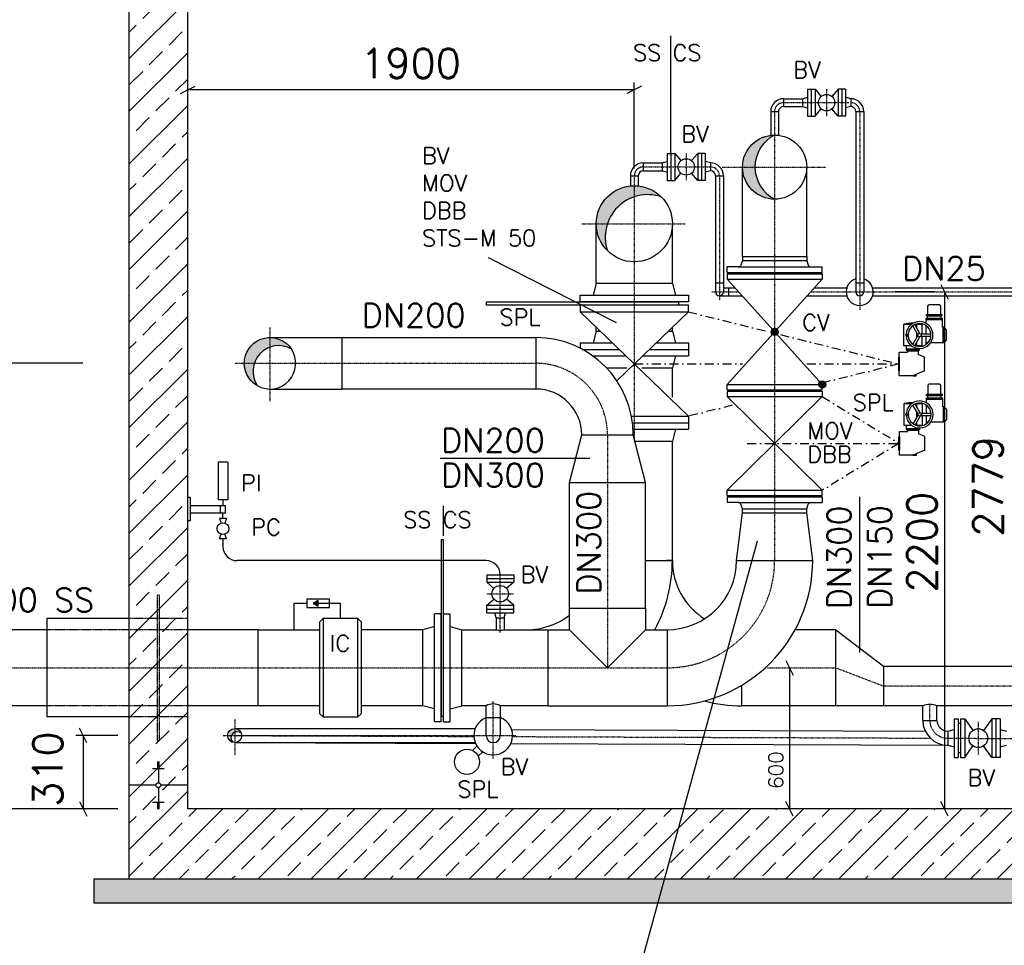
# Model space of a CAD drawing. Header units: millimetres. Extents: x -197187 to 241957296, y -45270 to 70505.
# Tile 34 of 116: x -38644 to -34455, y 9055 to 12995. Entities that reach past the tile are written whole.
import ezdxf
from ezdxf.enums import TextEntityAlignment as Align

# ---------------------------------------------------------------- set-up
doc = ezdxf.new("R2010")
doc.units = ezdxf.units.MM
doc.header["$LTSCALE"] = 0.5
doc.linetypes.add('DASHDOT', pattern=[1, 0.5, -0.25, 0, -0.25])
doc.linetypes.add('HIDDEN', pattern=[0.375, 0.25, -0.125])
for name, color, linetype in [('21', 7, 'Continuous'), ('41', 7, 'Continuous'), ('42', 7, 'Continuous'), ('BEMAßUNG', 7, 'Continuous'), ('Beschriftung', 7, 'Continuous'), ('P-MU025ENTLÜ', 7, 'Continuous'), ('P-MU050ENTL', 7, 'Continuous'), ('P-MU150AUSL', 7, 'Continuous'), ('P-MU150EINL', 7, 'Continuous'), ('P-MU200AUSL', 7, 'Continuous'), ('P-MU200EINL', 7, 'Continuous'), ('P-MU250AUSL1', 7, 'Continuous'), ('P-MU300AUSL', 7, 'Continuous')]:
    doc.layers.add(name, color=color, linetype=linetype)
doc.styles.add('ROMANS', font='ROMANS', dxfattribs={"height": 0.2})

msp = doc.modelspace()

# ---------------------------------------------------------------- hatches: boundary and pattern name
at = {"lineweight": 5}
h = msp.add_hatch(dxfattribs=at)
h.set_pattern_fill('ANSI33', color=256, scale=25)
h.set_pattern_definition([(45, (-6661.86, 11568.5), (-112.2532, 112.2532), []), (45, (-6549.61, 11568.5), (-112.2532, 112.2532), [79.375, -39.6875])])
h.paths.add_polyline_path([(-27429.005, 12756.898), (-27679.005, 12756.898), (-27679.005, 14316.398), (-27659.014, 14336.998), (-27619.032, 14338.197), (-27619.332, 14348.188), (-27489.278, 14352.09), (-27488.978, 14342.099), (-27448.996, 14343.298), (-27429.005, 14323.898)])
h.paths.add_polyline_path([(-27679.005, 11746.898), (-27429.005, 11746.898), (-27429.005, 9336.898), (-31164.005, 9336.898), (-31164.005, 8836.898), (-32164.005, 8836.898), (-32164.005, 9336.898), (-38179.005, 9336.898), (-38179.005, 14001.398), (-38159.014, 14021.998), (-38119.032, 14023.197), (-38119.332, 14033.188), (-37989.278, 14037.09), (-37988.978, 14027.099), (-37948.996, 14028.298), (-37929.005, 14008.898), (-37929.005, 9636.898), (-31944.005, 9636.898), (-31944.005, 9606.898), (-31914.005, 9606.898), (-31914.005, 9136.898), (-31414.005, 9136.898), (-31414.005, 9606.898), (-31384.005, 9606.898), (-31384.005, 9636.898), (-27679.005, 9636.898)])
h = msp.add_hatch(color=256)
h.dxf.hatch_style = 1
h.paths.add_polyline_path([(-36099.762, 12197.654), (-36143.521, 12241.414, 0.41421356), (-36143.521, 12012.382, -0.28401612)])
h.paths.add_polyline_path([(-35914.489, 12241.414, 0.41421356), (-36143.521, 12241.414), (-36099.762, 12197.654, -0.28401612)])
h = msp.add_hatch(color=256)
h.dxf.hatch_style = 1
h.paths.add_polyline_path([(-37394.766, 10511.001), (-37374.68, 10499.405), (-37374.68, 10522.598)])
at = {"layer": 'Beschriftung', "lineweight": 5}
h = msp.add_hatch(dxfattribs=at)
h.set_pattern_fill('BETON_UNBEWEHRT', color=256, scale=200, angle=90, pattern_type=2)
h.set_pattern_definition([(135, (-12036.86, 54498.937), (-35.35534, -35.35534), [25, -12.5])])
h.paths.add_polyline_path([(-31164.005, 9336.898), (-27279.005, 9336.898), (-27279.005, 9236.898), (-31164.005, 9236.898)])
h.paths.add_polyline_path([(-32164.005, 8836.898), (-31164.005, 8836.898), (-31164.005, 8736.898), (-32164.005, 8736.898)])
h.paths.add_polyline_path([(-38329.005, 9336.898), (-32164.005, 9336.898), (-32164.005, 9236.898), (-38329.005, 9236.898)])
at = {"layer": 'P-MU050ENTL', "linetype": 'Continuous', "ltscale": 10}
h = msp.add_hatch(color=256, dxfattribs=at)
h.paths.add_polyline_path([(-37729.005, 9978.548), (-37729.005, 9962.456, -0.30522487), (-37700.05, 9956.8, 0.33371326)])
h.paths.add_polyline_path([(-37729.005, 9962.456), (-37729.005, 9978.548, 0.41421356), (-37759.155, 9948.398), (-37743.064, 9948.398, -0.19534072)])
h.paths.add_polyline_path([(-37743.064, 9948.398), (-37759.155, 9948.398, 0.33371326), (-37737.408, 9919.442, -0.30522487)])
at = {"layer": 'P-MU200AUSL', "linetype": 'Continuous', "ltscale": 10}
h = msp.add_hatch(color=256, dxfattribs=at)
h.paths.add_polyline_path([(-37579.005, 11642.448), (-37579.005, 11601.505, -0.21888486), (-37487.816, 11593.609, 0.25093007)])
h.paths.add_polyline_path([(-37688.555, 11532.898), (-37645.972, 11532.898, -0.23040002), (-37579.005, 11601.505), (-37579.005, 11642.448, 0.41421356)])
h.paths.add_polyline_path([(-37633.186, 11437.684, -0.2309248), (-37645.972, 11532.898), (-37688.555, 11532.898, 0.26962489)])
at = {"layer": 'P-MU200EINL'}
h = msp.add_hatch(color=256, dxfattribs=at)
h.dxf.hatch_style = 1
h.paths.add_polyline_path([(-35432.005, 12504.398, 0.41421356), (-35568.505, 12367.898, 0.41421356), (-35432.005, 12231.398, -0.6131234)])

# ---------------------------------------------------------------- linework, layer by layer
for p, q in [((-38179.005, 14001.398), (-38179.005, 9336.898)), ((-37929.005, 9636.898), (-37929.005, 14008.898)), ((-36190.955, 11872.898), (-36204.353, 11822.898)), ((-35867.055, 11872.898), (-36190.955, 11872.898)), ((-35867.055, 11872.898), (-35853.658, 11822.898)), ((-34720.306, 11737.173), (-34786.206, 11737.173)), ((-34822.63, 11655.011), (-34844.318, 11692.575)), ((-34813.97, 11660.011), (-34835.657, 11697.575)), ((-34827.223, 11682.966), (-34827.223, 11699.764)), ((-34804.301, 11658.115), (-34804.301, 11699.764)), ((-34717.773, 11722.896), (-34788.739, 11722.896)), ((-34788.739, 11722.896), (-34788.739, 11703.647)), ((-34717.773, 11717.166), (-34788.739, 11717.166)), ((-34788.739, 11693.64), (-34788.739, 11658.115)), ((-34717.773, 11686.065), (-34717.773, 11722.896)), ((-34822.63, 11651.22), (-34844.318, 11613.656)), ((-34813.97, 11646.22), (-34835.657, 11608.656)), ((-34827.223, 11643.265), (-34827.223, 11662.966)), ((-34810.687, 11658.115), (-34767.311, 11658.115)), ((-34810.687, 11648.115), (-34767.311, 11648.115)), ((-34804.301, 11606.466), (-34804.301, 11648.115)), ((-34788.739, 11648.115), (-34788.739, 11612.591)), ((-34712.042, 11686.065), (-34717.773, 11686.065)), ((-34716.258, 11686.065), (-34716.258, 11620.166)), ((-34712.042, 11686.065), (-34700.582, 11674.604)), ((-34712.042, 11686.065), (-34712.042, 11620.166)), ((-34700.582, 11631.626), (-34700.582, 11674.604)), ((-34827.223, 11606.466), (-34827.223, 11623.265)), ((-34779.89, 11620.166), (-34788.739, 11620.166)), ((-34712.042, 11620.166), (-34768.879, 11620.166)), ((-34712.042, 11620.166), (-34700.582, 11631.626)), ((-34873.066, 11593.922), (-34815.762, 11593.922)), ((-34873.066, 11590.143), (-34867.335, 11584.412)), ((-34821.493, 11584.412), (-34867.335, 11584.412)), ((-34867.335, 11584.412), (-34867.335, 11580.053)), ((-34815.762, 11590.143), (-34821.493, 11584.412)), ((-34821.493, 11584.412), (-34821.493, 11570.285)), ((-34793.987, 11558.564), (-34821.493, 11570.285)), ((-34793.987, 11501.26), (-34793.987, 11558.564)), ((-34793.987, 11501.26), (-34844.414, 11479.772)), ((-34844.414, 11479.772), (-34829.262, 11479.772)), ((-34829.262, 11479.772), (-34829.262, 11486.228)), ((-36041.248, 11307.898), (-35799.005, 11307.898)), ((-36036.73, 11279.898), (-35799.005, 11279.898)), ((-35799.005, 11307.898), (-35799.005, 11251.898)), ((-36035.294, 11251.898), (-35799.005, 11251.898)), ((-35853.658, 11251.898), (-35867.055, 11201.898)), ((-36026.744, 11201.898), (-35867.055, 11201.898)), ((-36304.955, 10490.898), (-36304.955, 11024.898)), ((-36304.955, 11024.898), (-35981.055, 11024.898)), ((-35981.055, 10490.898), (-35981.055, 11024.898)), ((-35981.055, 10693.898), (-35867.055, 10693.898)), ((-37422.968, 10511.001), (-37477.293, 10511.001)), ((-37477.293, 10511.001), (-37477.293, 10398.848)), ((-37279.005, 10511.001), (-37374.68, 10511.001)), ((-37279.005, 10446.398), (-37279.005, 10511.001)), ((-36304.955, 10490.898), (-35981.055, 10490.898)), ((-36304.955, 10398.848), (-36304.955, 10490.898)), ((-35981.055, 10490.898), (-35981.055, 10398.848)), ((-38529.005, 10446.398), (-38529.005, 10027.398)), ((-37353.005, 10446.398), (-37353.005, 10027.398)), ((-37205.005, 10027.398), (-37205.005, 10446.398)), ((-36929.005, 10398.848), (-37190.005, 10398.848)), ((-36929.005, 10074.948), (-36929.005, 10398.848)), ((-36763.005, 10398.848), (-36616.464, 10398.848)), ((-36582.764, 10398.848), (-36397.005, 10398.848)), ((-36397.005, 10398.848), (-36397.005, 10074.948)), ((-36397.005, 10398.848), (-36304.955, 10398.848)), ((-36304.955, 10398.848), (-36143.005, 10236.898)), ((-36143.005, 10236.898), (-35981.055, 10398.848)), ((-35981.055, 10398.848), (-35889.005, 10398.848)), ((-35889.005, 10398.848), (-35889.005, 10074.948)), ((-35889.005, 10398.848), (-35889.005, 10074.948)), ((-36929.005, 10074.948), (-37190.005, 10074.948)), ((-36659.335, 10074.948), (-36763.005, 10074.948)), ((-36397.005, 10074.948), (-36599.035, 10074.948)), ((-36397.005, 10074.948), (-35889.005, 10074.948)), ((-38079.005, 9808.392), (-38029.005, 9808.392)), ((-38059.005, 9836.551), (-38049.005, 9836.551)), ((-38059.005, 9833.031), (-38049.005, 9833.031)), ((-38059.005, 9829.511), (-38049.005, 9829.511)), ((-38059.005, 9825.991), (-38049.005, 9825.991)), ((-38059.005, 9822.472), (-38049.005, 9822.472)), ((-38059.005, 9818.952), (-38049.005, 9818.952)), ((-38059.005, 9815.432), (-38049.005, 9815.432)), ((-38059.005, 9811.912), (-38049.005, 9811.912)), ((-38054.005, 9836.898), (-38054.005, 9747.25)), ((-38064.358, 9736.898), (-38179.005, 9736.898)), ((-38054.005, 9726.545), (-38054.005, 9636.898)), ((-37929.005, 9736.898), (-38043.653, 9736.898)), ((-38079.005, 9665.404), (-38029.005, 9665.404)), ((-38059.005, 9661.884), (-38049.005, 9661.884)), ((-38059.005, 9658.364), (-38049.005, 9658.364)), ((-38059.005, 9654.844), (-38049.005, 9654.844)), ((-38059.005, 9651.324), (-38049.005, 9651.324)), ((-38059.005, 9647.804), (-38049.005, 9647.804)), ((-38059.005, 9644.284), (-38049.005, 9644.284)), ((-38059.005, 9640.764), (-38049.005, 9640.764)), ((-38059.005, 9637.245), (-38049.005, 9637.245)), ((-31944.005, 9636.898), (-37929.005, 9636.898)), ((-32164.005, 9336.898), (-38329.005, 9336.898)), ((-38329.005, 9336.898), (-38329.005, 9236.898)), ((-38329.005, 9236.898), (-32164.005, 9236.898))]:
    msp.add_line(p, q)
for points in [[(-35840.505, 11794.898), (-35840.505, 11779.898), (-36657.505, 11779.898), (-36657.505, 11794.898)], [(-34786.206, 11734.308), (-34786.206, 11740.039), (-34720.306, 11740.039), (-34720.306, 11734.308)], [(-34780.989, 11722.896), (-34780.989, 11734.308), (-34725.523, 11734.308), (-34725.523, 11722.896)], [(-34904.01, 11501.26), (-34904.01, 11558.564), (-34901.718, 11558.564), (-34901.718, 11501.26)], [(-36851.005, 10030.278), (-36841.005, 10030.278), (-36841.005, 10781.672), (-36851.005, 10781.672)], [(-37422.968, 10492.9), (-37326.391, 10492.9), (-37326.391, 10529.103), (-37422.968, 10529.103)], [(-37394.766, 10511.001), (-37374.68, 10499.405), (-37374.68, 10522.598)], [(-37353.005, 10027.398), (-37205.005, 10027.398), (-37190.005, 10042.398), (-37190.005, 10431.398), (-37205.005, 10446.398), (-37353.005, 10446.398), (-37368.005, 10431.398), (-37368.005, 10042.398)]]:
    msp.add_lwpolyline(points, close=True)
msp.add_lwpolyline([(-34725.523, 11740.039), (-34725.523, 11775.568, 0.41421356), (-34731.253, 11781.299), (-34775.259, 11781.299, 0.41421356), (-34780.989, 11775.568), (-34780.989, 11740.039)], format="xyb", close=True)
for points in [[(-34849.043, 11606.466), (-34881.661, 11606.466), (-34881.661, 11699.764), (-34849.043, 11699.764)], [(-34829.775, 11699.764), (-34801.749, 11699.764)], [(-34873.066, 11606.466), (-34873.066, 11590.143), (-34815.762, 11590.143), (-34815.762, 11595.812)], [(-34801.749, 11606.466), (-34829.775, 11606.466)], [(-34815.762, 11604.407), (-34815.762, 11606.466)], [(-34844.414, 11479.772), (-34901.718, 11479.772), (-34901.718, 11580.053), (-34867.335, 11580.053)], [(-37368.005, 10074.948), (-37629.005, 10074.948), (-37629.005, 10398.848), (-37368.005, 10398.848)]]:
    msp.add_lwpolyline(points)
for centre, radius in [((-36029.005, 12126.898), 161.95), ((-34868.768, 11653.115), 5.571), ((-34868.768, 11653.115), 3.312), ((-34815.762, 11653.115), 7.125), ((-38054.005, 9736.898), 10.353)]:
    msp.add_circle(centre, radius)
for centre, radius, start, end in [((-35971.714, 12069.607), 181.087, 71.578395, 198.421605), ((-34815.762, 11251.404), 453.177, 93.384346, 98.361383), ((-34815.762, 11653.115), 57.304, 183.686082, 176.313918), ((-34815.762, 11653.115), 48.708, 183.998239, 176.001761), ((-34815.762, 11251.404), 453.177, 86.581427, 86.615654), ((-36486.005, 10693.898), 618.95, 331.53027, 0), ((-35889.005, 10693.898), 618.95, 270, 0), ((-35889.005, 10693.898), 295.05, 270, 0), ((-36486.005, 10693.898), 295.05, 270, 307.852064)]:
    msp.add_arc(centre, radius, start, end)
at = {"layer": '21', "linetype": 'Continuous', "ltscale": 10}
msp.add_line((-37929.005, 10686.284), (-37929.005, 11374.602), dxfattribs=at)
at = {"layer": '21', "linetype": 'DASHDOT', "ltscale": 10}
for p, q in [((-36599.614, 10386.801), (-36599.614, 10632.848)), ((-36657.114, 10551.848), (-36542.114, 10551.848))]:
    msp.add_line(p, q, dxfattribs=at)
at = {"layer": '21', "linetype": 'Continuous', "ltscale": 10}
for centre, radius, start, end in [((-36629.185, 10020.972), 61.826, 60.813122, 119.186878), ((-34771.617, 10002.944), 78.062, 67.279653, 112.720347)]:
    msp.add_arc(centre, radius, start, end, dxfattribs=at)
at = {"layer": '41', "linetype": 'Continuous', "ltscale": 10}
for p, q in [((-37799.005, 11111.861), (-37799.005, 10951.861)), ((-37759.005, 11111.861), (-37799.005, 11111.861)), ((-37759.005, 11111.861), (-37759.005, 10951.861)), ((-37919.005, 10961.861), (-37929.005, 10961.861)), ((-37919.005, 10961.861), (-37919.005, 10861.861)), ((-37759.005, 10951.861), (-37799.005, 10951.861)), ((-37779.005, 10951.861), (-37779.005, 10926.861)), ((-37919.005, 10926.861), (-37769.005, 10926.861)), ((-37919.005, 10896.861), (-37769.005, 10896.861)), ((-37789.005, 10896.861), (-37789.005, 10926.861)), ((-37779.005, 10871.861), (-37779.005, 10896.861)), ((-37769.005, 10896.861), (-37769.005, 10926.861)), ((-37919.005, 10861.861), (-37929.005, 10861.861)), ((-37764.005, 10871.861), (-37794.005, 10871.861)), ((-37794.005, 10871.861), (-37787.326, 10852.936)), ((-37764.005, 10871.861), (-37770.685, 10852.936)), ((-37764.005, 10871.861), (-37770.685, 10852.936)), ((-37794.005, 10786.861), (-37787.326, 10805.786)), ((-37794.005, 10786.861), (-37764.005, 10786.861)), ((-37779.005, 10786.861), (-37779.005, 10752.848)), ((-37764.005, 10786.861), (-37770.685, 10805.786)), ((-36659.614, 10692.848), (-37719.005, 10692.848)), ((-36657.114, 10632.848), (-36542.114, 10632.848)), ((-36657.114, 10632.848), (-36657.114, 10600.848)), ((-36657.114, 10616.848), (-36542.114, 10616.848)), ((-36657.114, 10600.848), (-36542.114, 10600.848)), ((-36657.114, 10600.848), (-36626.253, 10574.549)), ((-36542.114, 10600.848), (-36572.974, 10574.549)), ((-36542.114, 10632.848), (-36542.114, 10600.848)), ((-36657.114, 10502.848), (-36626.253, 10529.147)), ((-36542.114, 10502.848), (-36572.974, 10529.147)), ((-36657.114, 10470.848), (-36657.114, 10502.848)), ((-36657.114, 10502.848), (-36542.114, 10502.848)), ((-36657.114, 10486.848), (-36542.114, 10486.848)), ((-36542.114, 10470.848), (-36542.114, 10502.848)), ((-36657.114, 10470.848), (-36542.114, 10470.848)), ((-36616.464, 10448.848), (-36622.359, 10470.848)), ((-36616.464, 10448.848), (-36582.764, 10448.848)), ((-36616.464, 10448.848), (-36616.464, 10398.848)), ((-36582.764, 10448.848), (-36576.869, 10470.848)), ((-36582.764, 10448.848), (-36582.764, 10398.848))]:
    msp.add_line(p, q, dxfattribs=at)
for centre, radius in [((-37779.005, 10829.361), 25), ((-36599.614, 10551.848), 35)]:
    msp.add_circle(centre, radius, dxfattribs=at)
for centre, start, end in [((-37719.005, 10752.848), 180, 270), ((-36659.614, 10632.848), 0, 90)]:
    msp.add_arc(centre, 60, start, end, dxfattribs=at)
msp.add_ellipse((-36599.614, 10398.848), major_axis=(16.85, 0), ratio=0.1011454, start_param=3.14159265, end_param=6.28318531, dxfattribs=at)
at = {"layer": 'BEMAßUNG', "linetype": 'Continuous', "ltscale": 10}
for p, q in [((-37960.255, 12681.273), (-37897.755, 12712.523)), ((-36029.005, 12696.898), (-37929.005, 12696.898)), ((-35997.755, 12712.523), (-36060.255, 12681.273)), ((-36029.005, 12362.098), (-36029.005, 12728.148)), ((-34724.63, 11868.148), (-34693.38, 11805.648)), ((-34709.005, 11836.898), (-34709.005, 9636.898)), ((-38375.099, 11532.898), (-39242.531, 11532.898)), ((-35384.63, 10268.148), (-35353.38, 10205.648)), ((-35369.005, 10236.898), (-35369.005, 9636.898)), ((-38358.262, 9917.148), (-38389.512, 9979.648)), ((-38225.843, 9948.398), (-38405.137, 9948.398)), ((-38373.887, 9948.398), (-38373.887, 9636.898)), ((-38225.843, 9636.898), (-39093.276, 9636.898)), ((-38389.512, 9668.148), (-38358.262, 9605.648)), ((-35353.38, 9605.648), (-35384.63, 9668.148)), ((-34693.38, 9605.648), (-34724.63, 9668.148))]:
    msp.add_line(p, q, dxfattribs=at)
at = {"layer": 'P-MU025ENTLÜ', "linetype": 'Continuous', "ltscale": 10}
for p, q in [((-35292.005, 12699.898), (-35292.005, 12584.898)), ((-35292.005, 12699.898), (-35260.005, 12699.898)), ((-35276.005, 12699.898), (-35276.005, 12584.898)), ((-35260.005, 12699.898), (-35260.005, 12584.898)), ((-35260.005, 12699.898), (-35233.707, 12669.037)), ((-35162.005, 12699.898), (-35188.304, 12669.037)), ((-35130.005, 12699.898), (-35162.005, 12699.898)), ((-35162.005, 12699.898), (-35162.005, 12584.898)), ((-35146.005, 12699.898), (-35146.005, 12584.898)), ((-35130.005, 12699.898), (-35130.005, 12584.898)), ((-35394.005, 12659.248), (-35314.005, 12659.248)), ((-35394.005, 12659.248), (-35394.005, 12625.548)), ((-35314.005, 12659.248), (-35292.005, 12665.143)), ((-35314.005, 12659.248), (-35314.005, 12625.548)), ((-35108.005, 12659.248), (-35130.005, 12665.143)), ((-35108.005, 12659.248), (-35108.005, 12625.548)), ((-35394.005, 12625.548), (-35314.005, 12625.548)), ((-35314.005, 12625.548), (-35292.005, 12619.653)), ((-35260.005, 12584.898), (-35233.707, 12615.759)), ((-35162.005, 12584.898), (-35188.304, 12615.759)), ((-35108.005, 12625.548), (-35130.005, 12619.653)), ((-35448.855, 12604.398), (-35415.155, 12604.398)), ((-35292.005, 12584.898), (-35260.005, 12584.898)), ((-35130.005, 12584.898), (-35162.005, 12584.898)), ((-35086.855, 12604.398), (-35053.155, 12604.398)), ((-35086.855, 12604.398), (-35086.855, 11836.948)), ((-35053.155, 12604.398), (-35053.155, 11836.948)), ((-35889.005, 12426.348), (-35889.005, 12311.348)), ((-35889.005, 12426.348), (-35857.005, 12426.348)), ((-35873.005, 12426.348), (-35873.005, 12311.348)), ((-35857.005, 12426.348), (-35857.005, 12311.348)), ((-35857.005, 12426.348), (-35830.707, 12395.487)), ((-35759.005, 12426.348), (-35785.304, 12395.487)), ((-35727.005, 12426.348), (-35759.005, 12426.348)), ((-35759.005, 12426.348), (-35759.005, 12311.348)), ((-35743.005, 12426.348), (-35743.005, 12311.348)), ((-35727.005, 12426.348), (-35727.005, 12311.348)), ((-35991.005, 12385.698), (-35911.005, 12385.698)), ((-35991.005, 12385.698), (-35991.005, 12351.998)), ((-35911.005, 12385.698), (-35889.005, 12391.593)), ((-35911.005, 12385.698), (-35911.005, 12351.998)), ((-35705.005, 12385.698), (-35727.005, 12391.593)), ((-35705.005, 12385.698), (-35705.005, 12351.998)), ((-36045.855, 12330.848), (-36012.155, 12330.848)), ((-36045.855, 12330.848), (-36045.855, 12287.969)), ((-36012.155, 12330.848), (-36012.155, 12287.969)), ((-35991.005, 12351.998), (-35911.005, 12351.998)), ((-35911.005, 12351.998), (-35889.005, 12346.103)), ((-35857.005, 12311.348), (-35830.707, 12342.209)), ((-35759.005, 12311.348), (-35785.304, 12342.209)), ((-35705.005, 12351.998), (-35727.005, 12346.103)), ((-35683.855, 12330.848), (-35650.155, 12330.848)), ((-35683.855, 12330.848), (-35683.855, 11836.898)), ((-35650.155, 12330.848), (-35650.155, 11836.898)), ((-35889.005, 12311.348), (-35857.005, 12311.348)), ((-35727.005, 12311.348), (-35759.005, 12311.348)), ((-35683.855, 11874.898), (-35650.155, 11874.898)), ((-35086.855, 11874.948), (-35053.155, 11874.948)), ((-35667.005, 11820.048), (-35570.456, 11820.048)), ((-35650.155, 11853.748), (-35600.921, 11853.748)), ((-35629.005, 11853.748), (-35629.005, 11820.048)), ((-35293.555, 11820.048), (-35124.981, 11820.048)), ((-35263.089, 11853.748), (-35124.981, 11853.748)), ((-35015.03, 11853.748), (-33313.155, 11853.748)), ((-35015.03, 11820.048), (-33313.155, 11820.048))]:
    msp.add_line(p, q, dxfattribs=at)
at = {"layer": 'P-MU025ENTLÜ', "linetype": 'DASHDOT', "ltscale": 10}
for p, q in [((-35211.005, 12699.898), (-35211.005, 12584.898)), ((-35394.005, 12642.398), (-35115.668, 12642.398)), ((-35070.005, 12604.398), (-35070.005, 11760.451)), ((-35808.005, 12426.348), (-35808.005, 12311.348)), ((-35991.005, 12368.848), (-35705.005, 12368.848)), ((-35667.005, 12330.848), (-35667.005, 11802.546)), ((-35699.313, 11836.898), (-35585.688, 11836.898)), ((-35278.322, 11836.898), (-33313.155, 11836.898))]:
    msp.add_line(p, q, dxfattribs=at)
at = {"layer": 'P-MU025ENTLÜ', "linetype": 'Continuous', "ltscale": 10}
for centre in [(-35211.005, 12642.398), (-35808.005, 12368.848)]:
    msp.add_circle(centre, 35, dxfattribs=at)
for centre, radius, start, end in [((-35394.005, 12604.398), 54.85, 90, 180), ((-35108.005, 12604.398), 54.85, 0, 90), ((-35394.005, 12604.398), 21.15, 90, 180), ((-35108.005, 12604.398), 21.15, 0, 90), ((-35991.005, 12330.848), 54.85, 90, 180), ((-35705.005, 12330.848), 54.85, 0, 90), ((-35991.005, 12330.848), 21.15, 90, 180), ((-35705.005, 12330.848), 21.15, 0, 90), ((-35070.005, 11836.898), 57.5, 107.040253, 72.959747), ((-35667.005, 11836.898), 16.85, 180, 0), ((-35070.005, 11836.948), 16.85, 180, 0)]:
    msp.add_arc(centre, radius, start, end, dxfattribs=at)
at = {"layer": 'P-MU025ENTLÜ', "linetype": 'DASHDOT', "ltscale": 10}
for centre, start, end in [((-35394.005, 12604.398), 90, 180), ((-35108.005, 12604.398), 0, 90), ((-35991.005, 12330.848), 90, 180), ((-35705.005, 12330.848), 0, 90)]:
    msp.add_arc(centre, 38, start, end, dxfattribs=at)
at = {"layer": 'P-MU050ENTL', "linetype": 'Continuous', "ltscale": 10}
for p, q in [((-36659.335, 9948.398), (-36659.335, 10074.948)), ((-36599.035, 9948.398), (-36599.035, 10074.948)), ((-34801.767, 10012.906), (-34801.767, 10074.948)), ((-34741.467, 10012.906), (-34741.467, 10074.948)), ((-36599.035, 10024.398), (-36659.335, 10024.398)), ((-34801.767, 10012.906), (-34741.467, 10012.906)), ((-34668.617, 10019.694), (-34668.617, 9854.694)), ((-34668.617, 10019.694), (-34650.617, 10019.694)), ((-34650.617, 10019.694), (-34650.617, 9854.694)), ((-34640.617, 10019.694), (-34640.617, 9854.694)), ((-34640.617, 10019.694), (-34622.617, 10019.694)), ((-34622.617, 10019.694), (-34622.617, 9854.694)), ((-34622.617, 10019.694), (-34588.354, 9970.103)), ((-34508.617, 10019.694), (-34542.88, 9970.103)), ((-34472.617, 10019.694), (-34508.617, 10019.694)), ((-34508.617, 10019.694), (-34508.617, 9854.694)), ((-34490.617, 10019.694), (-34490.617, 9854.694)), ((-34472.617, 10019.694), (-34472.617, 9854.694)), ((-37729.005, 9978.548), (-36705.979, 9978.548)), ((-36550.786, 9974.084), (-34791.527, 9967.419)), ((-34695.617, 9967.344), (-34668.617, 9974.578)), ((-34640.617, 9999.194), (-34650.617, 9999.194)), ((-34472.617, 9974.578), (-34445.617, 9967.343)), ((-34695.617, 9967.344), (-34695.617, 9907.044)), ((-37729.016, 9918.248), (-36704.339, 9914.366)), ((-37729.005, 9918.248), (-36705.979, 9918.248)), ((-36698.568, 9903.763), (-36717.533, 9884.798)), ((-36554.292, 9913.797), (-34694.526, 9906.751)), ((-34695.617, 9907.044), (-34668.617, 9899.809)), ((-34622.617, 9854.694), (-34588.354, 9904.284)), ((-34508.617, 9854.694), (-34542.879, 9904.284)), ((-34472.617, 9899.809), (-34445.617, 9907.044)), ((-36673.82, 9879.015), (-36692.785, 9860.05)), ((-34668.617, 9854.694), (-34650.617, 9854.694)), ((-34640.617, 9875.194), (-34650.617, 9875.194)), ((-34640.617, 9854.694), (-34622.617, 9854.694)), ((-34472.617, 9854.694), (-34508.617, 9854.694))]:
    msp.add_line(p, q, dxfattribs=at)
at = {"layer": 'P-MU050ENTL', "linetype": 'DASHDOT', "ltscale": 10}
for p, q in [((-36629.185, 9851.204), (-36629.185, 10094.272)), ((-34771.617, 10012.906), (-34771.617, 10081.005)), ((-37729.005, 10018.646), (-37729.005, 9866.067)), ((-34565.617, 10007.194), (-34565.617, 9867.194)), ((-37778.429, 9948.398), (-36532.557, 9948.398)), ((-37729.005, 9948.398), (-36711.595, 9944.543)), ((-36546.807, 9943.919), (-34770.012, 9937.188)), ((-34695.504, 9936.905), (-32129.717, 9927.185))]:
    msp.add_line(p, q, dxfattribs=at)
at = {"layer": 'P-MU050ENTL', "linetype": 'Continuous', "ltscale": 10}
for centre, radius in [((-37729.005, 9948.398), 30.15), ((-34565.617, 9937.194), 40), ((-36740.908, 9836.675), 53.5)]:
    msp.add_circle(centre, radius, dxfattribs=at)
for centre, radius, start, end in [((-36629.185, 9948.398), 82.5, 111.435558, 68.564441), ((-34695.617, 10012.906), 106.15, 180, 269.783006), ((-34695.617, 10012.906), 45.85, 180, 269.783006), ((-37718.729, 9938.121), 26.416, 45, 225), ((-36629.185, 9948.398), 30.15, 180, 0)]:
    msp.add_arc(centre, radius, start, end, dxfattribs=at)
at = {"layer": 'P-MU050ENTL', "linetype": 'DASHDOT', "ltscale": 10}
msp.add_arc((-34695.617, 10012.906), 76, 180, 269.783006, dxfattribs=at)
at = {"layer": 'P-MU150AUSL'}
for p, q in [((-35873.005, 12426.348), (-35873.005, 12927.394)), ((-36650.307, 11982.808), (-36105.655, 11706.405)), ((-36841.005, 10799.012), (-36841.005, 10926.243)), ((-34969.005, 10243.248), (-34024.005, 10243.273)), ((-34801.767, 10074.948), (-34969.005, 10074.948)), ((-34024.005, 10074.948), (-34741.467, 10074.948))]:
    msp.add_line(p, q, dxfattribs=at)
at = {"layer": 'P-MU150AUSL', "linetype": 'Continuous', "ltscale": 10}
for p, q in [((-34752.502, 11836.898), (-34920.802, 11836.898)), ((-36855.485, 11129.596), (-36218.004, 11129.596))]:
    msp.add_line(p, q, dxfattribs=at)
at = {"layer": 'P-MU150AUSL'}
msp.add_lwpolyline([(-34969.005, 10074.948), (-35172.005, 10074.948), (-35172.005, 10398.848), (-34969.005, 10243.248)], close=True, dxfattribs=at)
at = {"layer": 'P-MU150AUSL', "linetype": 'Continuous', "ltscale": 10}
for centre, radius in [((-35432.005, 11666.898), 15), ((-35432.005, 11666.898), 12), ((-35432.005, 11666.898), 9), ((-35432.005, 11666.898), 6), ((-35432.005, 11666.898), 3), ((-35229.505, 11442.898), 15), ((-35229.505, 11442.898), 12), ((-35229.505, 11442.898), 9), ((-35229.505, 11442.898), 6), ((-35229.505, 11442.898), 3)]:
    msp.add_circle(centre, radius, dxfattribs=at)
at = {"layer": 'P-MU150EINL', "linetype": 'DASHDOT', "ltscale": 10}
msp.add_line((-35432.005, 12604.398), (-35432.005, 10693.898), dxfattribs=at)
at = {"layer": 'P-MU200AUSL', "linetype": 'DASHDOT', "ltscale": 10}
for p, q in [((-37579.005, 11685.5), (-37579.005, 11369.76)), ((-37727.521, 11532.898), (-36448.005, 11532.898)), ((-35172.005, 10236.898), (-34969.005, 10159.098)), ((-33259.005, 10159.098), (-34969.005, 10159.098))]:
    msp.add_line(p, q, dxfattribs=at)
at = {"layer": 'P-MU200AUSL', "linetype": 'Continuous', "ltscale": 10}
for p, q in [((-37579.005, 11642.448), (-37274.005, 11642.448)), ((-37274.005, 11642.448), (-37274.005, 11423.348)), ((-37274.005, 11642.448), (-36448.005, 11642.448)), ((-37579.005, 11423.348), (-37274.005, 11423.348)), ((-36448.005, 11423.348), (-37274.005, 11423.348)), ((-36252.555, 11227.898), (-36033.455, 11227.898))]:
    msp.add_line(p, q, dxfattribs=at)
msp.add_lwpolyline([(-37633.186, 11437.684, -1.26512648), (-37487.816, 11593.609, 0.7904348), (-37633.186, 11437.684)], format="xyb", dxfattribs=at)
for centre, radius, start, end in [((-36448.005, 11227.898), 414.55, 0, 90), ((-37579.005, 11532.898), 109.55, 240.358167, 33.654453), ((-36448.005, 11227.898), 195.45, 0, 90)]:
    msp.add_arc(centre, radius, start, end, dxfattribs=at)
at = {"layer": 'P-MU200AUSL', "linetype": 'DASHDOT', "ltscale": 10}
msp.add_arc((-36448.005, 11227.898), 305, 0, 90, dxfattribs=at)
at = {"layer": 'P-MU200EINL'}
for p, q in [((-35448.855, 12604.398), (-35448.855, 12503.354)), ((-35415.155, 12604.398), (-35415.155, 12503.354)), ((-35568.505, 11986.898), (-35568.505, 12367.898)), ((-35295.505, 11986.898), (-35295.505, 12367.898)), ((-35568.505, 11986.898), (-35295.505, 11986.898)), ((-35568.505, 11986.898), (-35568.505, 11970.898)), ((-35295.505, 11986.898), (-35295.505, 11970.898)), ((-35634.505, 11919.898), (-35634.505, 11942.898)), ((-35586.606, 11942.898), (-35277.405, 11942.898)), ((-35568.505, 11970.898), (-35295.505, 11970.898)), ((-35229.505, 11919.898), (-35229.505, 11942.898)), ((-35634.505, 11919.898), (-35229.505, 11919.898)), ((-35634.505, 11913.898), (-35229.505, 11913.898)), ((-35634.505, 11913.898), (-35634.505, 11890.898)), ((-35592.005, 11916.898), (-35592.005, 11919.898)), ((-35592.005, 11916.898), (-35272.005, 11916.898)), ((-35592.005, 11916.898), (-35272.005, 11916.898)), ((-35592.005, 11916.898), (-35592.005, 11913.898)), ((-35272.005, 11916.898), (-35272.005, 11919.898)), ((-35272.005, 11916.898), (-35272.005, 11913.898)), ((-35229.505, 11913.898), (-35229.505, 11890.898)), ((-35634.505, 11890.898), (-35229.505, 11890.898)), ((-35229.505, 11890.898), (-35634.505, 11442.898)), ((-35229.505, 11442.898), (-35634.505, 11890.898)), ((-35634.505, 11419.898), (-35634.505, 11442.898)), ((-35634.505, 11442.898), (-35229.505, 11442.898)), ((-35229.505, 11419.898), (-35229.505, 11442.898)), ((-35634.505, 11419.898), (-35229.505, 11419.898)), ((-35634.505, 11413.898), (-35229.505, 11413.898)), ((-35634.505, 11413.898), (-35634.505, 11390.898)), ((-35592.005, 11416.898), (-35592.005, 11419.898)), ((-35592.005, 11416.898), (-35272.005, 11416.898)), ((-35592.005, 11416.898), (-35272.005, 11416.898)), ((-35592.005, 11416.898), (-35592.005, 11413.898)), ((-35592.005, 11416.898), (-35272.005, 11416.898)), ((-35272.005, 11416.898), (-35272.005, 11419.898)), ((-35272.005, 11416.898), (-35272.005, 11413.898)), ((-35229.505, 11413.898), (-35229.505, 11390.898)), ((-34719.455, 11399.173), (-34785.354, 11399.173)), ((-35634.505, 11390.898), (-35229.505, 11390.898)), ((-35634.505, 11390.898), (-35229.505, 10992.898)), ((-35634.505, 10992.898), (-35229.505, 11390.898)), ((-34821.779, 11317.011), (-34843.466, 11354.575)), ((-34813.118, 11322.011), (-34834.806, 11359.575)), ((-34826.372, 11344.966), (-34826.372, 11361.764)), ((-34803.45, 11320.115), (-34803.45, 11361.764)), ((-34716.921, 11384.896), (-34787.888, 11384.896)), ((-34787.888, 11384.896), (-34787.888, 11365.647)), ((-34716.921, 11379.166), (-34787.888, 11379.166)), ((-34787.888, 11355.64), (-34787.888, 11320.115)), ((-34716.921, 11348.065), (-34716.921, 11384.896)), ((-34821.779, 11313.22), (-34843.466, 11275.656)), ((-34826.372, 11305.265), (-34826.372, 11324.966)), ((-34809.835, 11320.115), (-34766.46, 11320.115)), ((-34711.191, 11348.065), (-34716.921, 11348.065)), ((-34715.407, 11348.065), (-34715.407, 11282.166)), ((-34711.191, 11348.065), (-34699.73, 11336.604)), ((-34711.191, 11348.065), (-34711.191, 11282.166)), ((-34699.73, 11293.626), (-34699.73, 11336.604)), ((-34813.118, 11308.22), (-34834.806, 11270.656)), ((-34826.372, 11268.466), (-34826.372, 11285.265)), ((-34809.835, 11310.115), (-34766.46, 11310.115)), ((-34803.45, 11268.466), (-34803.45, 11310.115)), ((-34787.888, 11310.115), (-34787.888, 11274.591)), ((-34779.039, 11282.166), (-34787.888, 11282.166)), ((-34711.191, 11282.166), (-34768.028, 11282.166)), ((-34711.191, 11282.166), (-34699.73, 11293.626)), ((-34872.214, 11255.922), (-34814.911, 11255.922)), ((-34872.214, 11252.143), (-34866.484, 11246.412)), ((-34820.641, 11246.412), (-34866.484, 11246.412)), ((-34866.484, 11246.412), (-34866.484, 11242.053)), ((-34814.911, 11252.143), (-34820.641, 11246.412)), ((-34820.641, 11246.412), (-34820.641, 11232.285)), ((-34793.135, 11220.564), (-34820.641, 11232.285)), ((-34793.135, 11163.26), (-34793.135, 11220.564)), ((-34793.135, 11163.26), (-34843.563, 11141.772)), ((-34828.41, 11141.772), (-34828.41, 11148.228)), ((-34843.563, 11141.772), (-34828.41, 11141.772)), ((-35634.505, 10969.898), (-35634.505, 10992.898)), ((-35634.505, 10992.898), (-35229.505, 10992.898)), ((-35229.505, 10969.898), (-35229.505, 10992.898)), ((-35634.505, 10969.898), (-35229.505, 10969.898)), ((-35634.505, 10963.898), (-35229.505, 10963.898)), ((-35634.505, 10963.898), (-35634.505, 10940.898)), ((-35592.005, 10966.898), (-35592.005, 10969.898)), ((-35592.005, 10966.898), (-35272.005, 10966.898)), ((-35592.005, 10966.898), (-35592.005, 10963.898)), ((-35592.005, 10966.898), (-35272.005, 10966.898)), ((-35586.606, 10940.898), (-35277.405, 10940.898)), ((-35272.005, 10966.898), (-35272.005, 10969.898)), ((-35272.005, 10966.898), (-35272.005, 10963.898)), ((-35229.505, 10963.898), (-35229.505, 10940.898)), ((-35593.955, 10693.898), (-35568.505, 10896.898)), ((-35568.505, 10896.898), (-35568.505, 10912.898)), ((-35568.505, 10912.898), (-35295.505, 10912.898)), ((-35568.505, 10896.898), (-35295.505, 10896.898)), ((-35295.505, 10896.898), (-35295.505, 10912.898)), ((-35270.055, 10693.898), (-35295.505, 10896.898)), ((-35593.955, 10693.898), (-35270.055, 10693.898))]:
    msp.add_line(p, q, dxfattribs=at)
at = {"layer": 'P-MU200EINL', "linetype": 'DASHDOT', "ltscale": 150}
for p, q in [((-35799.005, 11751.898), (-35446.819, 11664.54)), ((-35407.496, 11654.786), (-34904.005, 11529.898)), ((-36029.005, 11529.898), (-35569.416, 11529.898)), ((-35294.594, 11529.898), (-34904.005, 11529.898)), ((-34904.005, 11529.898), (-35215.455, 11452.644)), ((-35612.408, 11354.182), (-35799.005, 11307.898)), ((-35229.505, 11390.898), (-34903.158, 11191.898)), ((-35548.683, 11191.898), (-34903.158, 11191.898)), ((-34903.158, 11191.898), (-35229.505, 10992.898))]:
    msp.add_line(p, q, dxfattribs=at)
at = {"layer": 'P-MU200EINL'}
for points in [[(-35568.505, 11970.898), (-35575.242, 11951.042, -0.32134723), (-35586.606, 11942.898), (-35634.505, 11942.898)], [(-35295.505, 11970.898), (-35288.768, 11951.042, 0.32134723), (-35277.405, 11942.898), (-35229.505, 11942.898)], [(-35568.505, 10912.898), (-35575.242, 10932.753, 0.32134723), (-35586.606, 10940.898), (-35634.505, 10940.898)], [(-35295.505, 10912.898), (-35288.768, 10932.753, -0.32134723), (-35277.405, 10940.898), (-35229.505, 10940.898)]]:
    msp.add_lwpolyline(points, format="xyb", dxfattribs=at)
for points in [[(-36259.005, 11822.898), (-35799.005, 11822.898), (-35799.005, 11794.898), (-36259.005, 11794.898)], [(-35799.005, 11779.898), (-36259.005, 11779.898), (-36259.005, 11751.898), (-35799.005, 11751.898)], [(-34785.354, 11396.308), (-34785.354, 11402.039), (-34719.455, 11402.039), (-34719.455, 11396.308)], [(-34780.138, 11384.896), (-34780.138, 11396.308), (-34724.671, 11396.308), (-34724.671, 11384.896)], [(-34903.158, 11163.26), (-34903.158, 11220.564), (-34900.866, 11220.564), (-34900.866, 11163.26)]]:
    msp.add_lwpolyline(points, close=True, dxfattribs=at)
msp.add_lwpolyline([(-34724.671, 11402.039), (-34724.671, 11437.568, 0.41421356), (-34730.402, 11443.299), (-34774.408, 11443.299, 0.41421356), (-34780.138, 11437.568), (-34780.138, 11402.039)], format="xyb", close=True, dxfattribs=at)
for points in [[(-34848.191, 11268.466), (-34880.81, 11268.466), (-34880.81, 11361.764), (-34848.191, 11361.764)], [(-34828.924, 11361.764), (-34800.898, 11361.764)], [(-34843.563, 11141.772), (-34900.866, 11141.772), (-34900.866, 11242.053), (-34866.484, 11242.053)], [(-34872.214, 11268.466), (-34872.214, 11252.143), (-34814.911, 11252.143), (-34814.911, 11257.812)], [(-34800.898, 11268.466), (-34828.924, 11268.466)], [(-34814.911, 11266.407), (-34814.911, 11268.466)]]:
    msp.add_lwpolyline(points, dxfattribs=at)
for centre, radius in [((-35432.005, 12367.898), 136.5), ((-34867.917, 11315.115), 5.571), ((-34867.917, 11315.115), 3.312), ((-34814.911, 11315.115), 7.125)]:
    msp.add_circle(centre, radius, dxfattribs=at)
for centre, radius, start, end in [((-35362.536, 12367.898), 153.161, 116.973128, 243.026872), ((-34814.911, 10913.404), 453.177, 93.384346, 98.361383), ((-34814.911, 11315.115), 57.304, 183.686082, 176.313918), ((-34814.911, 11315.115), 48.708, 183.998239, 176.001761), ((-34814.911, 10913.404), 453.177, 86.581427, 86.615654)]:
    msp.add_arc(centre, radius, start, end, dxfattribs=at)
at = {"layer": 'P-MU250AUSL1', "linetype": 'Continuous', "ltscale": 10}
for p, q in [((-36448.005, 11642.448), (-36448.005, 11423.348)), ((-36304.955, 11024.898), (-36252.555, 11227.898)), ((-35981.055, 11024.898), (-36033.455, 11227.898)), ((-36024.533, 8885.205), (-35504.756, 10777.614)), ((-38179.005, 10446.398), (-38529.005, 10446.398)), ((-38529.005, 10398.848), (-38842.641, 10398.848)), ((-37629.005, 10398.848), (-37929.005, 10398.848)), ((-38529.005, 10074.948), (-38842.641, 10074.948)), ((-37629.005, 10074.948), (-37929.005, 10074.948)), ((-38179.005, 10027.398), (-38529.005, 10027.398))]:
    msp.add_line(p, q, dxfattribs=at)
at = {"layer": 'P-MU250AUSL1', "linetype": 'DASHDOT', "ltscale": 10}
for p, q in [((-36143.005, 11227.898), (-36143.005, 10236.898)), ((-38954.661, 10236.898), (-35889.005, 10236.898))]:
    msp.add_line(p, q, dxfattribs=at)
at = {"layer": 'P-MU250AUSL1', "linetype": 'HIDDEN', "ltscale": 10}
for p, q in [((-37929.005, 10446.398), (-38179.005, 10446.398)), ((-37929.005, 10398.848), (-38529.005, 10398.848)), ((-37929.005, 10074.948), (-38529.005, 10074.948)), ((-37929.005, 10027.398), (-38179.005, 10027.398))]:
    msp.add_line(p, q, dxfattribs=at)
msp.add_lwpolyline([(-38059.005, 9927.398), (-38049.005, 9927.398), (-38049.005, 10546.398), (-38059.005, 10546.398)], close=True, dxfattribs=at)
at = {"layer": 'P-MU250AUSL1', "linetype": 'DASHDOT', "ltscale": 10}
msp.add_arc((-35889.005, 10693.898), 457, 270, 0, dxfattribs=at)
at = {"layer": 'P-MU300AUSL', "linetype": 'DASHDOT', "ltscale": 10}
for p, q in [((-35655.026, 12367.898), (-35215.525, 12367.898)), ((-36029.005, 12330.848), (-36029.005, 11210.658)), ((-36252.026, 12126.898), (-35812.525, 12126.898)), ((-35462.798, 10236.898), (-35172.005, 10236.898))]:
    msp.add_line(p, q, dxfattribs=at)
at = {"layer": 'P-MU300AUSL', "linetype": 'Continuous', "ltscale": 10}
for p, q in [((-36190.955, 11872.898), (-36190.955, 12126.898)), ((-35867.055, 11872.898), (-35867.055, 12126.898)), ((-36259.005, 11751.898), (-35799.005, 11307.898)), ((-36103.303, 11458.185), (-35799.005, 11751.898)), ((-36190.955, 11669.898), (-36204.353, 11619.898)), ((-36190.955, 11669.898), (-36190.955, 11686.215)), ((-36190.955, 11669.898), (-36174.05, 11669.898)), ((-35883.96, 11669.898), (-35867.055, 11669.898)), ((-35867.055, 11669.898), (-35867.055, 11686.215)), ((-35867.055, 11669.898), (-35853.658, 11619.898)), ((-36259.005, 11619.898), (-36122.248, 11619.898)), ((-36259.005, 11619.898), (-36259.005, 11596.857)), ((-35935.762, 11619.898), (-35799.005, 11619.898)), ((-35799.005, 11619.898), (-35799.005, 11563.898)), ((-36249.622, 11591.898), (-36093.239, 11591.898)), ((-36205.197, 11563.898), (-36064.23, 11563.898)), ((-35993.78, 11563.898), (-35799.005, 11563.898)), ((-35964.771, 11591.898), (-35799.005, 11591.898)), ((-35853.658, 11563.898), (-35867.055, 11513.898)), ((-36147.912, 11513.898), (-36061.122, 11513.898)), ((-35996.888, 11513.898), (-35867.055, 11513.898)), ((-35867.055, 11388.581), (-35867.055, 11513.898)), ((-35867.055, 10693.898), (-35867.055, 11201.898)), ((-35070.447, 10964.599), (-35070.447, 10301.604)), ((-35867.055, 10693.898), (-35892.505, 10693.898)), ((-36879.005, 10236.898), (-36879.005, 10466.898)), ((-36851.005, 10466.898), (-36879.005, 10466.898)), ((-36851.005, 10236.898), (-36851.005, 10466.898)), ((-36851.005, 10236.898), (-36851.005, 10466.898)), ((-36841.005, 10466.898), (-36813.005, 10466.898)), ((-36813.005, 10236.898), (-36813.005, 10466.898)), ((-36879.005, 10412.245), (-36929.005, 10398.848)), ((-36929.005, 10236.898), (-36929.005, 10398.848)), ((-36813.005, 10412.245), (-36763.005, 10398.848)), ((-36763.005, 10236.898), (-36763.005, 10398.848)), ((-35172.005, 10398.848), (-35344.152, 10398.848)), ((-36929.005, 10074.948), (-36929.005, 10236.898)), ((-36879.005, 10006.898), (-36879.005, 10236.898)), ((-36851.005, 10006.898), (-36851.005, 10236.898)), ((-36851.005, 10006.898), (-36851.005, 10236.898)), ((-36813.005, 10006.898), (-36813.005, 10236.898)), ((-36763.005, 10074.948), (-36763.005, 10236.898)), ((-35572.005, 10074.948), (-35572.005, 10159.94)), ((-36879.005, 10061.55), (-36929.005, 10074.948)), ((-36813.005, 10061.55), (-36763.005, 10074.948)), ((-35172.005, 10074.948), (-35572.005, 10074.948)), ((-36841.005, 10006.898), (-36841.005, 10030.278)), ((-36851.005, 10006.898), (-36879.005, 10006.898)), ((-36841.005, 10006.898), (-36813.005, 10006.898))]:
    msp.add_line(p, q, dxfattribs=at)
for radius, start, end in [(295.05, 180, 237.506965), (618.95, 255.162479, 270)]:
    msp.add_arc((-35572.005, 10693.898), radius, start, end, dxfattribs=at)

# ---------------------------------------------------------------- texts
at = {"layer": '42', "linetype": 'Continuous', "ltscale": 10, "style": 'ROMANS'}
for s, p in [('SPL', (-36602.395, 11694.138)), ('CV', (-35314.778, 11671.422)), ('SPL', (-35099.665, 11331.138)), ('PI', (-37701.876, 10988.306)), ('PC', (-37658.736, 10800.269)), ('BV', (-36512.454, 10598.609))]:
    msp.add_text(s, height=70, dxfattribs=at).set_placement(p)
at = {"layer": 'BEMAßUNG', "linetype": 'Continuous', "ltscale": 10, "style": 'ROMANS'}
msp.add_text('1900', height=125, dxfattribs=at).set_placement((-37195.215, 12809.552), align=Align.MIDDLE_LEFT)
for s, height, p in [('2779', 125, (-34524.224, 10794.72)), ('2200', 125, (-34805.154, 10557.159)), ('310', 125, (-38524.771, 9644.658)), ('600', 62.5, (-35426.591, 9720.761))]:
    msp.add_text(s, height=height, rotation=90, dxfattribs=at).set_placement(p, align=Align.MIDDLE_LEFT)
at = {"layer": 'P-MU025ENTLÜ', "linetype": 'Continuous', "ltscale": 10, "style": 'ROMANS'}
for p in [(-35352.701, 12746.97), (-35829.351, 12473.42)]:
    msp.add_text('BV', height=70, rotation=360, dxfattribs=at).set_placement(p)
at = {"layer": 'P-MU050ENTL', "linetype": 'Continuous', "ltscale": 10, "style": 'ROMANS'}
msp.add_text('BV', height=70, rotation=360, dxfattribs=at).set_placement((-36597.585, 9780.401))
for s, p in [('BV', (-34611.151, 9733.641)), ('SPL', (-36781.368, 9685.059))]:
    msp.add_text(s, height=70, dxfattribs=at).set_placement(p)
at = {"layer": 'P-MU150AUSL', "linetype": 'Continuous', "ltscale": 10, "style": 'ROMANS'}
for s, height, p in [('DN25', 100, (-34889.463, 11886.613)), ('DN200', 100, (-37188.312, 11687.063)), ('MOV', 70, (-35292.976, 11210.31)), ('DN200', 100, (-36851.155, 11154.954)), ('DBB', 70, (-35292.976, 11110.689)), ('DN300', 100, (-36851.155, 11006.915)), ('DN 300 SS', 100, (-39076.634, 10475.358))]:
    msp.add_text(s, height=height, dxfattribs=at).set_placement(p)
at = {"layer": 'P-MU150AUSL', "char_height": 70, "attachment_point": 1, "style": 'ROMANS'}
for s, insert, width in [('SS CS', (-36034.143, 12889.615), 824.33114), ('BV\\PMOV\\PDBB\\PSTS-M 50', (-36932.118, 12451.533), 824.33114), ('SS CS', (-37012.143, 10901.782), 343.1212)]:
    msp.add_mtext(s, dxfattribs=dict(at, insert=insert, width=width))
at = {"layer": 'P-MU150EINL', "linetype": 'Continuous', "ltscale": 10, "style": 'ROMANS'}
for s, p in [('DN300', (-36172.773, 10989.993)), ('DN300', (-35107.984, 10927.349)), ('DN150', (-34934.894, 10928.999))]:
    msp.add_text(s, height=100, rotation=90, dxfattribs=at).set_placement(p, align=Align.RIGHT)
at = {"layer": 'P-MU250AUSL1', "linetype": 'Continuous', "ltscale": 10, "style": 'ROMANS'}
msp.add_text('IC', height=70, dxfattribs=at).set_placement((-37324.667, 10305.847))

doc.saveas('drawing.dxf')
